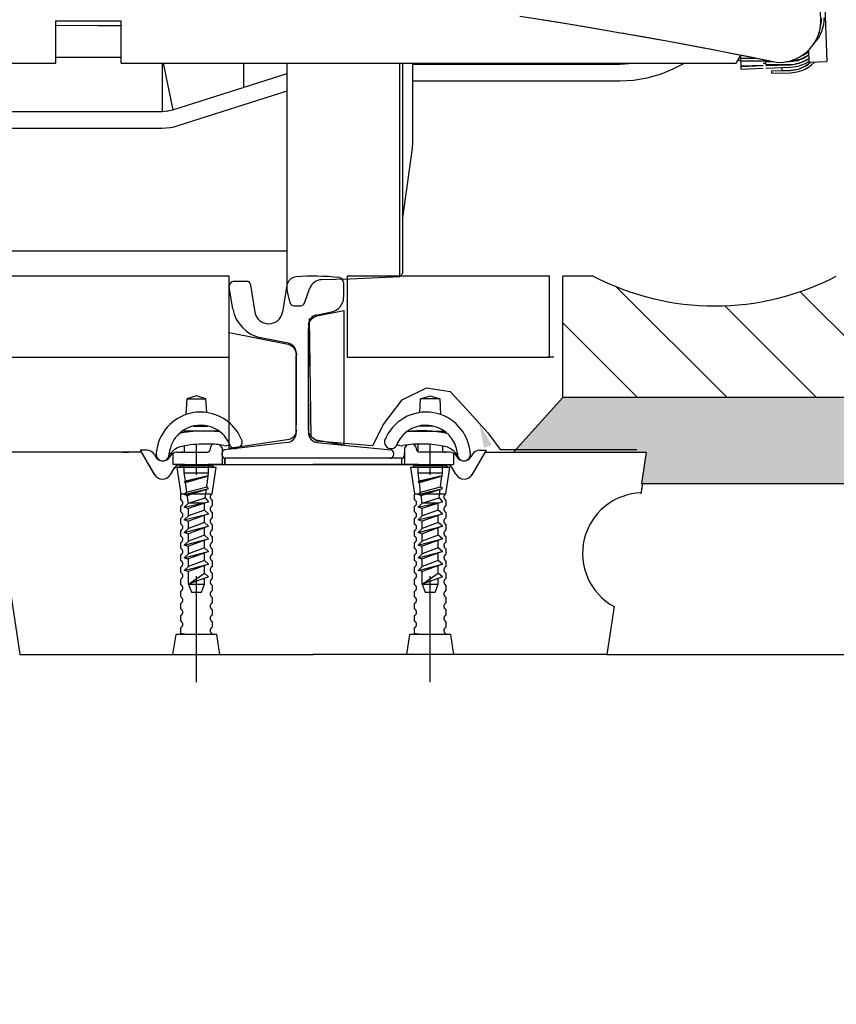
# Model space of a CAD drawing. Header units: millimetres. Extents: x 96940 to 101272, y 432237 to 434659.
# Tile 103 of 256: x 97685.24 to 97686.047, y 432610.307 to 432611.28. Entities that reach past the tile are written whole.
import ezdxf

# ---------------------------------------------------------------- set-up
doc = ezdxf.new("R2010")
doc.units = ezdxf.units.MM
doc.linetypes.add('CENTER', pattern=[35.225022, 22.015639, -4.403128, 4.403128, -4.403128])
doc.linetypes.add('GWI_DASHED', pattern=[5, 3.5, -1.5])
for name, color, linetype in [('AUDIT_I_020621155228-0', 7, 'Continuous'), ('citadis', 7, 'Continuous'), ('R_BN_T_N_Arcering', 7, 'Continuous'), ('R_BN_T_N_Halte_Bemating', 1, 'Continuous'), ('R_BN_T_N_MAATJE', 1, 'Continuous'), ('R_C_GOOT', 7, 'Continuous'), ('R_C_HART', 1, 'CENTER'), ('R_C_LIJN25', 7, 'Continuous'), ('R_C_LIJN35', 2, 'Continuous'), ('R_C_LIJN50', 3, 'Continuous'), ('R_C_LJN60', 4, 'Continuous'), ('R_C_STIPPELLIJN', 1, 'GWI_DASHED')]:
    doc.layers.add(name, color=color, linetype=linetype)
doc.styles.get("Standard").update_dxf_attribs({"font": 'romans.shx'})
doc.dimstyles.new('RET 1-500', dxfattribs={"dimtxt": 1, "dimasz": 1, "dimexe": 0.3, "dimexo": 0, "dimgap": 0.3, "dimtad": 1, "dimdec": 3, "dimzin": 1, "dimtxsty": 'Standard', "dimcen": 0, "dimclrd": 1, "dimclre": 1, "dimclrt": 7, "dimaunit": 2, "dimadec": 4, "dimazin": 0, "dimtfac": 1, "dimtdec": 3, "dimtofl": 0, "dimtmove": 0, "dimatfit": 0, "dimfxl": 1, "dimarcsym": 0})

# ---------------------------------------------------------------- blocks, each defined once
blk = doc.blocks.new('*D51')
at = {"layer": 'Defpoints', "color": 0, "transparency": 16777216}
for p in [(97684.78689, 432611.12359), (97686.07684, 432611.05669), (97686.07684, 432609.53624)]:
    blk.add_point(p, dxfattribs=at)
at = {"layer": 'R_BN_T_N_Halte_Bemating', "color": 1, "lineweight": -2, "transparency": 16777216}
for p, q in [((97684.78689, 432611.12359), (97684.78689, 432609.53624)), ((97686.07684, 432611.05669), (97686.07684, 432609.53624)), ((97684.98689, 432609.53624), (97685.87684, 432609.53624))]:
    blk.add_line(p, q, dxfattribs=at)
at = {"layer": 'R_BN_T_N_Halte_Bemating', "color": 1, "transparency": 16777216}
for points in [[(97684.98689, 432609.56957), (97684.98689, 432609.50291), (97684.78689, 432609.53624)], [(97685.87684, 432609.56957), (97685.87684, 432609.50291), (97686.07684, 432609.53624)]]:
    blk.add_solid(points, dxfattribs=at)
at = {"layer": 'R_BN_T_N_Halte_Bemating', "color": 7, "transparency": 16777216, "insert": (97685.43187, 432609.70529), "char_height": 0.2, "attachment_point": 5}
blk.add_mtext('1,29', dxfattribs=at)

msp = doc.modelspace()

# ---------------------------------------------------------------- hatches: boundary and pattern name
at = {"layer": 'R_BN_T_N_Arcering'}
msp.add_hatch(color=1, dxfattribs=at).paths.add_polyline_path([(97686.42689, 432610.82168), (97686.37689, 432610.85669), (97686.07689, 432610.85669), (97686.07689, 432610.90669), (97685.77689, 432610.90669), (97685.72814, 432610.85268), (97685.85914, 432610.85268), (97685.85435, 432610.82168)])
at = {"layer": 'R_C_GOOT', "ltscale": 0.5}
h = msp.add_hatch(dxfattribs=at)
h.set_pattern_fill('ANSI31', color=1, scale=0.5, angle=90, style=0)
h.set_pattern_definition([(135, (97675.97291, 432616.011395), (-0.04419417, -0.04419417), [])])
h.paths.add_polyline_path([(97686.07689, 432610.90669), (97686.07689, 432611.02669), (97686.04689, 432611.02669, -0.245052), (97685.80689, 432611.02669), (97685.77689, 432611.02669), (97685.77689, 432610.90669)])

# ---------------------------------------------------------------- linework, layer by layer
at = {"layer": 'AUDIT_I_020621155228-0', "color": 1}
for points in [[(97685.52562, 432610.97862, -0.278577), (97685.53384, 432610.98745), (97685.56035, 432610.99275), (97685.56035, 432610.85969), (97685.5348, 432610.86425, -0.238067), (97685.52571, 432610.87221)], [(97685.51362, 432610.87483, -0.385314), (97685.50455, 432610.86495), (97685.44733, 432610.85653), (97685.44733, 432610.97108), (97685.50539, 432610.95954, -0.35179), (97685.51362, 432610.94819, -0.35179)]]:
    msp.add_lwpolyline(points, format="xyb", dxfattribs=at)
at = {"layer": 'citadis', "color": 7}
for p, q in [((97686.01977, 432611.74413), (97686.03742, 432611.23869)), ((97686.03166, 432611.27734), (97686.0286, 432611.37509)), ((97685.73427, 432611.28378), (97685.76643, 432611.27862)), ((97685.27598, 432611.23726), (97685.27598, 432611.27889)), ((97685.27598, 432611.27889), (97685.3405, 432611.27889)), ((97685.27598, 432611.27889), (97685.3405, 432611.27889)), ((97685.27598, 432611.23726), (97685.27598, 432611.27889)), ((97685.27598, 432611.27473), (97685.31761, 432611.27457)), ((97685.31761, 432611.27457), (97685.32993, 432611.27451)), ((97685.32993, 432611.27451), (97685.3405, 432611.27447)), ((97685.3405, 432611.23726), (97685.3405, 432611.27889)), ((97685.3405, 432611.23726), (97685.3405, 432611.27889)), ((97685.75722, 432611.28009), (97685.79068, 432611.27461)), ((97685.76643, 432611.27862), (97685.79775, 432611.27344)), ((97685.79213, 432611.27437), (97685.79531, 432611.27385)), ((97685.79531, 432611.27385), (97685.79606, 432611.27372)), ((97685.7964, 432611.27366), (97685.83365, 432611.26731)), ((97685.79775, 432611.27344), (97685.82824, 432611.26825)), ((97686.03029, 432611.26845), (97686.03097, 432611.27137)), ((97686.03097, 432611.27137), (97686.03142, 432611.27434)), ((97686.03107, 432611.27193), (97686.03149, 432611.27393)), ((97686.03142, 432611.27434), (97686.03166, 432611.27734)), ((97686.03149, 432611.27393), (97686.0315, 432611.27413)), ((97685.82824, 432611.26825), (97685.85789, 432611.26306)), ((97685.83399, 432611.26725), (97685.83737, 432611.26667)), ((97685.83737, 432611.26667), (97685.84321, 432611.26563)), ((97685.84376, 432611.26553), (97685.87148, 432611.2606)), ((97685.85789, 432611.26306), (97685.8867, 432611.25785)), ((97686.02688, 432611.25984), (97686.02796, 432611.26175)), ((97686.02699, 432611.26006), (97686.0283, 432611.26277)), ((97686.02796, 432611.26175), (97686.02815, 432611.26225)), ((97686.0283, 432611.26277), (97686.0294, 432611.26557)), ((97686.0294, 432611.26557), (97686.03029, 432611.26845)), ((97686.02942, 432611.26562), (97686.0302, 432611.2677)), ((97686.0302, 432611.2677), (97686.03028, 432611.26806)), ((97685.87192, 432611.26052), (97685.87783, 432611.25947)), ((97685.87783, 432611.25947), (97685.88108, 432611.25887)), ((97685.8813, 432611.25883), (97685.9158, 432611.25242)), ((97685.8867, 432611.25785), (97685.91467, 432611.25263)), ((97685.91467, 432611.25263), (97685.94181, 432611.2474)), ((97685.91592, 432611.25239), (97685.91668, 432611.25225)), ((97685.91668, 432611.25225), (97685.91978, 432611.25165)), ((97685.92023, 432611.25156), (97685.94936, 432611.2459)), ((97686.01765, 432611.24829), (97686.02084, 432611.25137)), ((97686.02082, 432611.25121), (97686.02136, 432611.25188)), ((97686.02084, 432611.25137), (97686.02275, 432611.25354)), ((97686.02275, 432611.25354), (97686.02498, 432611.25651)), ((97686.0235, 432611.25457), (97686.02515, 432611.25681)), ((97686.02498, 432611.25651), (97686.02699, 432611.26006)), ((97685.27598, 432611.24298), (97685.3405, 432611.24298)), ((97685.94181, 432611.2474), (97685.9681, 432611.24217)), ((97685.94789, 432611.23726), (97685.95251, 432611.24527)), ((97685.94789, 432611.23726), (97685.95251, 432611.24527)), ((97685.94945, 432611.24588), (97685.95392, 432611.24501)), ((97685.95234, 432611.24177), (97685.95267, 432611.24373)), ((97685.95234, 432611.24177), (97685.95234, 432611.24177)), ((97685.95234, 432611.24177), (97685.95259, 432611.23449)), ((97685.95259, 432611.24216), (97685.95275, 432611.24522)), ((97685.95259, 432611.23956), (97685.95259, 432611.24216)), ((97685.95259, 432611.24216), (97685.96792, 432611.24216)), ((97685.95392, 432611.24501), (97685.95879, 432611.24402)), ((97685.95887, 432611.24401), (97685.98956, 432611.23776)), ((97685.9681, 432611.24217), (97685.98956, 432611.23776)), ((97686.0046, 432611.24056), (97686.00743, 432611.24172)), ((97686.00743, 432611.24172), (97686.01017, 432611.24309)), ((97686.00826, 432611.24205), (97686.00903, 432611.24237)), ((97686.00903, 432611.24237), (97686.01015, 432611.24308)), ((97686.01017, 432611.24309), (97686.01279, 432611.24464)), ((97686.01377, 432611.24162), (97686.01062, 432611.24036)), ((97686.01279, 432611.24464), (97686.01529, 432611.24638)), ((97686.01676, 432611.24321), (97686.01377, 432611.24162)), ((97686.01499, 432611.24615), (97686.01609, 432611.24686)), ((97686.01529, 432611.24638), (97686.01765, 432611.24829)), ((97686.01609, 432611.24686), (97686.01684, 432611.24755)), ((97686.01957, 432611.24511), (97686.01676, 432611.24321)), ((97686.01933, 432611.24983), (97686.01974, 432611.23808)), ((97686.01936, 432611.24987), (97686.02082, 432611.25121)), ((97683.6259, 432611.23726), (97685.27598, 432611.23726)), ((97683.6259, 432611.23726), (97685.27598, 432611.23726)), ((97685.3405, 432611.23726), (97685.94789, 432611.23726)), ((97685.3405, 432611.23726), (97685.94789, 432611.23726)), ((97685.38094, 432611.23726), (97685.38095, 432611.1895)), ((97685.38094, 432611.23726), (97685.38095, 432611.1895)), ((97685.38213, 432611.23726), (97685.39168, 432611.19116)), ((97685.38213, 432611.23726), (97685.39168, 432611.19116)), ((97685.46173, 432611.21346), (97685.46177, 432611.23726)), ((97685.46173, 432611.21346), (97685.46177, 432611.23726)), ((97685.5044, 432611.01249), (97685.5044, 432611.23726)), ((97685.61575, 432611.02641), (97685.61575, 432611.23726)), ((97685.61887, 432611.02969), (97685.61887, 432611.23726)), ((97685.62875, 432611.15887), (97685.62875, 432611.23726)), ((97685.62875, 432611.23632), (97685.83306, 432611.23632)), ((97685.83105, 432611.23726), (97685.83306, 432611.23632)), ((97685.83105, 432611.23726), (97685.83306, 432611.23632)), ((97685.83306, 432611.23632), (97685.84682, 432611.2372)), ((97685.84534, 432611.23711), (97685.84646, 432611.23726)), ((97685.84534, 432611.23711), (97685.84646, 432611.23726)), ((97685.84682, 432611.2372), (97685.84712, 432611.23726)), ((97685.88592, 432611.23142), (97685.89682, 432611.23726)), ((97685.9496, 432611.24023), (97685.9524, 432611.24001)), ((97685.95259, 432611.23956), (97685.9807, 432611.23956)), ((97685.95259, 432611.23449), (97685.97455, 432611.23525)), ((97685.9526, 432611.23438), (97685.97455, 432611.23515)), ((97685.9526, 432611.23438), (97685.95261, 432611.23397)), ((97685.95261, 432611.23397), (97685.97455, 432611.23474)), ((97685.95261, 432611.23397), (97685.9527, 432611.23137)), ((97685.9527, 432611.23137), (97685.97455, 432611.23213)), ((97685.97455, 432611.23726), (97685.97715, 432611.23726)), ((97685.97715, 432611.23591), (97685.97715, 432611.23872)), ((97685.97715, 432611.23872), (97685.98481, 432611.23872)), ((97685.97715, 432611.23534), (97685.99355, 432611.23591)), ((97685.97715, 432611.23524), (97685.99647, 432611.23591)), ((97685.97715, 432611.23591), (97686.00051, 432611.23591)), ((97685.97715, 432611.23483), (97686.0018, 432611.23569)), ((97685.97715, 432611.23222), (97686.00189, 432611.23309)), ((97685.98956, 432611.23776), (97685.99493, 432611.23825)), ((97685.99294, 432611.23589), (97685.99294, 432611.23579)), ((97685.99305, 432611.23278), (97685.99314, 432611.23003)), ((97685.99493, 432611.23825), (97685.99872, 432611.23884)), ((97685.99621, 432611.2383), (97685.99665, 432611.23834)), ((97685.99665, 432611.23834), (97685.99874, 432611.23884)), ((97685.99825, 432611.23872), (97686.00063, 432611.23872)), ((97685.99872, 432611.23884), (97686.0017, 432611.23959)), ((97686.00051, 432611.23591), (97686.00066, 432611.23591)), ((97686.00401, 432611.23891), (97686.00063, 432611.23872)), ((97686.0017, 432611.23959), (97686.0046, 432611.24056)), ((97686.0018, 432611.23569), (97686.00726, 432611.23661)), ((97686.00189, 432611.23309), (97686.00938, 432611.23423)), ((97686.00238, 432611.23973), (97686.00301, 432611.23988)), ((97686.00301, 432611.23988), (97686.00495, 432611.24069)), ((97686.00736, 432611.23946), (97686.00401, 432611.23891)), ((97686.01062, 432611.24036), (97686.00736, 432611.23946)), ((97686.00746, 432611.23664), (97686.00984, 432611.23704)), ((97686.00938, 432611.23423), (97686.01643, 432611.23696)), ((97686.00961, 432611.23141), (97686.01713, 432611.23472)), ((97686.00964, 432611.23132), (97686.01718, 432611.23464)), ((97686.00984, 432611.23704), (97686.01199, 432611.23802)), ((97686.0162, 432611.23136), (97686.01949, 432611.23328)), ((97686.01643, 432611.23696), (97686.0197, 432611.23918)), ((97686.01673, 432611.24019), (97686.01725, 432611.24043)), ((97686.01713, 432611.23472), (97686.02135, 432611.23813)), ((97686.01718, 432611.23464), (97686.02152, 432611.23814)), ((97686.01725, 432611.24043), (97686.01743, 432611.24058)), ((97686.01949, 432611.23328), (97686.02256, 432611.23559)), ((97686.01969, 432611.23917), (97686.01973, 432611.23813)), ((97686.01973, 432611.23813), (97686.01973, 432611.23813)), ((97686.01974, 432611.23808), (97686.03742, 432611.23869)), ((97686.02256, 432611.23559), (97686.02541, 432611.23827)), ((97685.39168, 432611.19116), (97685.5044, 432611.22704)), ((97685.84668, 432611.22043), (97685.86013, 432611.22265)), ((97685.86013, 432611.22265), (97685.87327, 432611.22633)), ((97685.87327, 432611.22633), (97685.88592, 432611.23142)), ((97685.98274, 432611.22974), (97686.0015, 432611.23007)), ((97685.98274, 432611.22974), (97685.98279, 432611.22714)), ((97685.98279, 432611.22714), (97686.00154, 432611.22747)), ((97685.99314, 432611.23003), (97686.0015, 432611.23018)), ((97686.0015, 432611.23018), (97686.00961, 432611.23141)), ((97686.0015, 432611.23007), (97686.00964, 432611.23132)), ((97686.00154, 432611.22747), (97686.00813, 432611.22857)), ((97686.00813, 432611.22857), (97686.01271, 432611.22983)), ((97686.01271, 432611.22983), (97686.0162, 432611.23136)), ((97685.62875, 432611.2198), (97685.83306, 432611.2198)), ((97685.83306, 432611.2198), (97685.84668, 432611.22043)), ((97685.39669, 432611.17542), (97685.5044, 432611.2097)), ((97684.19284, 432611.1895), (97685.38095, 432611.1895)), ((97685.38095, 432611.1895), (97685.38638, 432611.18992)), ((97685.38577, 432611.18987), (97685.38697, 432611.19006)), ((97685.38638, 432611.18992), (97685.39168, 432611.19116)), ((97685.38494, 432611.17312), (97685.38891, 432611.17359)), ((97685.38891, 432611.17359), (97685.39284, 432611.17435)), ((97685.39284, 432611.17435), (97685.39669, 432611.17542)), ((97684.78689, 432611.17297), (97685.38095, 432611.17297)), ((97685.34691, 432611.17297), (97685.34693, 432611.17285)), ((97685.34693, 432611.17285), (97685.34709, 432611.17297)), ((97685.38095, 432611.17297), (97685.38494, 432611.17312)), ((97685.62836, 432611.15319), (97685.62875, 432611.15887)), ((97685.61887, 432611.08429), (97685.62836, 432611.15319)), ((97684.06939, 432611.05164), (97685.5044, 432611.05164)), ((97685.61575, 432611.02641), (97685.61887, 432611.02969)), ((97685.53844, 432611.02323), (97685.56683, 432611.02394)), ((97685.56683, 432611.02394), (97685.61575, 432611.02641)), ((97685.5044, 432611.01249), (97685.50475, 432611.0098)), ((97685.50475, 432611.0098), (97685.50725, 432611.00046)), ((97685.52159, 432611.00011), (97685.52701, 432611.01501)), ((97685.51127, 432610.99737), (97685.51768, 432610.99737))]:
    msp.add_line(p, q, dxfattribs=at)
for centre, radius, start, end in [((97686.00105, 432611.28071), 0.03382, 317.15859, 1.99996), ((97686.00105, 432611.28071), 0.03122, 348.61122, 1.99996), ((97686.00058, 432611.26981), 0.03389, 269.87921, 304.1603), ((97686.00066, 432611.27338), 0.03382, 273.04669, 303.87905), ((97686.00066, 432611.27338), 0.03122, 294.25537, 306.98436), ((97686.00065, 432611.26994), 0.03122, 294.49849, 299.53282), ((97686.00066, 432611.26973), 0.03382, 270, 303.22665), ((97686.00065, 432611.26994), 0.03122, 282.38934, 287.67299), ((97685.53875, 432611.01074), 0.01249, 91.4321, 160), ((97685.51127, 432611.00154), 0.00416, 195, 270), ((97685.51768, 432611.00154), 0.00416, 270, 340)]:
    msp.add_arc(centre, radius, start, end, dxfattribs=at)
at = {"layer": 'R_BN_T_N_Arcering', "color": 1}
msp.add_line((97685.76774, 432610.94669), (97685.76124, 432610.94669), dxfattribs=at)
at = {"layer": 'R_BN_T_N_MAATJE', "color": 1}
msp.add_solid([(97685.69891, 432610.85686), (97685.69402, 432610.88173), (97685.70671, 432610.85979)], dxfattribs=at)
at = {"layer": 'R_C_GOOT', "color": 1}
for p in [(97685.77689, 432610.90669), (97685.80689, 432611.02669)]:
    msp.add_line(p, (97685.77689, 432611.02669), dxfattribs=at)
msp.add_arc((97685.92689, 432611.25683), 0.25955, 242.46174, 297.53826, dxfattribs=at)
at = {"layer": 'R_C_HART', "color": 1, "linetype": 'GWI_DASHED', "ltscale": 0.03}
for p, q in [((97685.4148, 432610.62536), (97685.4148, 432610.86047)), ((97685.6458, 432610.62536), (97685.6458, 432610.86047))]:
    msp.add_line(p, q, dxfattribs=at)
at = {"layer": 'R_C_LIJN25', "color": 1}
for p, q in [((97685.268, 432611.02669), (97684.78684, 432611.02669)), ((97685.345, 432611.02669), (97685.268, 432611.02669)), ((97685.44724, 432611.02669), (97685.345, 432611.02669)), ((97685.44724, 432610.94669), (97685.44724, 432611.02669)), ((97685.56375, 432611.02669), (97685.56375, 432610.94669)), ((97685.76375, 432611.02669), (97685.56375, 432611.02669)), ((97685.76375, 432610.94669), (97685.76375, 432611.02669)), ((97684.78684, 432610.94669), (97685.44724, 432610.94669)), ((97685.56375, 432610.94669), (97685.76375, 432610.94669))]:
    msp.add_line(p, q, dxfattribs=at)
at = {"layer": 'R_C_LIJN35', "color": 1}
for p, q in [((97685.45224, 432611.02169), (97685.46503, 432611.02169)), ((97685.46799, 432611.01918), (97685.46824, 432611.01769)), ((97685.56024, 432611.02035), (97685.56024, 432611.00599)), ((97685.45088, 432610.9944), (97685.44731, 432611.01587)), ((97685.46824, 432611.01769), (97685.47266, 432610.99114)), ((97685.50424, 432611.01769), (97685.49983, 432610.99122)), ((97685.53299, 432610.98824), (97685.54818, 432610.99128)), ((97685.52549, 432610.97854), (97685.52549, 432610.93752)), ((97685.52549, 432610.87454), (97685.52549, 432610.97509)), ((97685.52549, 432610.87454), (97685.52549, 432610.97509)), ((97685.50545, 432610.96045), (97685.47854, 432610.96583)), ((97685.51349, 432610.95096), (97685.51349, 432610.87969)), ((97685.51349, 432610.94995), (97685.51349, 432610.95064)), ((97685.51349, 432610.87779), (97685.51349, 432610.94839)), ((97685.51349, 432610.87969), (97685.51349, 432610.94839)), ((97685.51349, 432610.87779), (97685.51349, 432610.94839)), ((97685.4053, 432610.90551), (97685.40452, 432610.88991)), ((97685.4148, 432610.90851), (97685.4053, 432610.90551)), ((97685.4053, 432610.90551), (97685.4243, 432610.90551)), ((97685.4243, 432610.90551), (97685.4148, 432610.90851)), ((97685.42498, 432610.89191), (97685.4243, 432610.90551)), ((97685.52549, 432610.90186), (97685.52549, 432610.87214)), ((97685.63562, 432610.89191), (97685.6363, 432610.90551)), ((97685.6363, 432610.90551), (97685.6458, 432610.90851)), ((97685.6553, 432610.90551), (97685.6363, 432610.90551)), ((97685.6458, 432610.90851), (97685.6553, 432610.90551)), ((97685.6553, 432610.90551), (97685.65608, 432610.88991)), ((97685.43723, 432610.87351), (97685.40084, 432610.87351)), ((97685.41183, 432610.87851), (97685.42625, 432610.87851)), ((97685.4328, 432610.87351), (97685.43723, 432610.87351)), ((97685.51349, 432610.87719), (97685.51349, 432610.87969)), ((97685.51349, 432610.87214), (97685.51349, 432610.87719)), ((97685.62337, 432610.87351), (97685.65976, 432610.87351)), ((97685.64877, 432610.87851), (97685.63435, 432610.87851)), ((97685.50448, 432610.86219), (97685.443, 432610.85495)), ((97685.53449, 432610.86219), (97685.57317, 432610.85832)), ((97685.34812, 432610.85268), (97685.2103, 432610.85268)), ((97685.2103, 432610.85268), (97685.2403, 432610.65268)), ((97685.34214, 432610.85268), (97685.34812, 432610.85268)), ((97685.36045, 432610.85268), (97685.34812, 432610.85268)), ((97685.35949, 432610.85464), (97685.35949, 432610.85414)), ((97685.36619, 432610.85464), (97685.35949, 432610.85464)), ((97685.35949, 432610.85414), (97685.3731, 432610.83084)), ((97685.3674, 432610.84068), (97685.36045, 432610.85268)), ((97685.3674, 432610.84068), (97685.36045, 432610.85268)), ((97685.39565, 432610.85264), (97685.4028, 432610.85265)), ((97685.39565, 432610.85264), (97685.39971, 432610.85264)), ((97685.40109, 432610.85264), (97685.39971, 432610.85264)), ((97685.40109, 432610.85264), (97685.40314, 432610.85264)), ((97685.4028, 432610.85895), (97685.4028, 432610.85264)), ((97685.40314, 432610.85264), (97685.42488, 432610.85264)), ((97685.42883, 432610.85601), (97685.42917, 432610.85815)), ((97685.43829, 432610.85944), (97685.4403, 432610.85668)), ((97685.4403, 432610.85668), (97685.4403, 432610.84068)), ((97685.4403, 432610.85264), (97685.44038, 432610.85264)), ((97685.57317, 432610.85832), (97685.60679, 432610.85496)), ((97685.62193, 432610.85892), (97685.6203, 432610.85668)), ((97685.6203, 432610.85668), (97685.6203, 432610.84068)), ((97685.63143, 432610.85815), (97685.63177, 432610.85605)), ((97685.6338, 432610.85317), (97685.6338, 432610.86078)), ((97685.65746, 432610.85264), (97685.6357, 432610.85271)), ((97685.65951, 432610.85264), (97685.65746, 432610.85264)), ((97685.6578, 432610.85895), (97685.6578, 432610.85264)), ((97685.66495, 432610.85264), (97685.6578, 432610.85265)), ((97685.65951, 432610.85264), (97685.66089, 432610.85264)), ((97685.66495, 432610.85264), (97685.66089, 432610.85264)), ((97685.68752, 432610.83087), (97685.70111, 432610.85414)), ((97685.69441, 432610.85464), (97685.70111, 432610.85464)), ((97685.70026, 432610.85268), (97685.8503, 432610.85268)), ((97685.70111, 432610.85414), (97685.70111, 432610.85464)), ((97685.7191, 432610.85268), (97685.72718, 432610.85268)), ((97685.7313, 432610.85268), (97685.7468, 432610.85268)), ((97685.7538, 432610.85268), (97685.7693, 432610.85268)), ((97685.37309, 432610.85067), (97685.3746, 432610.8481)), ((97685.38843, 432610.84814), (97685.38872, 432610.84864)), ((97685.39197, 432610.84068), (97685.39197, 432610.85174)), ((97685.4403, 432610.84968), (97685.4403, 432610.85197)), ((97685.4403, 432610.84968), (97685.4403, 432610.85197)), ((97685.4428, 432610.84068), (97685.4428, 432610.84672)), ((97685.4428, 432610.84672), (97685.4428, 432610.84068)), ((97685.5303, 432610.84668), (97685.4433, 432610.84668)), ((97685.6173, 432610.84668), (97685.5303, 432610.84668)), ((97685.60949, 432610.85198), (97685.60949, 432610.84969)), ((97685.6178, 432610.84068), (97685.6178, 432610.84672)), ((97685.6203, 432610.84968), (97685.6203, 432610.85197)), ((97685.66863, 432610.85174), (97685.66863, 432610.84068)), ((97685.67217, 432610.84814), (97685.67188, 432610.84864)), ((97685.68751, 432610.85067), (97685.686, 432610.8481)), ((97685.3674, 432610.84068), (97685.37308, 432610.83087)), ((97685.3674, 432610.84068), (97685.37308, 432610.83087)), ((97685.38952, 432610.83087), (97685.39289, 432610.83669)), ((97685.38952, 432610.83087), (97685.39289, 432610.83669)), ((97685.38953, 432610.83089), (97685.39314, 432610.83714)), ((97685.3992, 432610.84064), (97685.39197, 432610.84068)), ((97685.39897, 432610.84064), (97685.3992, 432610.84064)), ((97685.3992, 432610.84064), (97685.40109, 432610.84064)), ((97685.4028, 432610.84068), (97685.3998, 432610.84068)), ((97685.39981, 432610.84068), (97685.4148, 432610.84068)), ((97685.39981, 432610.84068), (97685.4148, 432610.84068)), ((97685.40314, 432610.84064), (97685.40109, 432610.84064)), ((97685.4028, 432610.84068), (97685.4028, 432610.84064)), ((97685.4148, 432610.84068), (97685.5303, 432610.84068)), ((97685.4403, 432610.84068), (97685.4268, 432610.84068)), ((97685.5303, 432610.84068), (97685.6458, 432610.84068)), ((97685.6338, 432610.84068), (97685.5303, 432610.84068)), ((97685.6203, 432610.84068), (97685.6338, 432610.84068)), ((97685.6338, 432610.84068), (97685.66863, 432610.84068)), ((97685.6458, 432610.84068), (97685.66079, 432610.84068)), ((97685.6578, 432610.84068), (97685.6614, 432610.84064)), ((97685.67107, 432610.83089), (97685.66746, 432610.83714)), ((97685.85411, 432610.81143), (97685.85565, 432610.82168)), ((97685.82741, 432610.70009), (97685.8203, 432610.65268)), ((97685.2403, 432610.65268), (97685.5303, 432610.65268)), ((97685.8203, 432610.65268), (97685.5303, 432610.65268)), ((97685.8203, 432610.65268), (97686.48684, 432610.65268))]:
    msp.add_line(p, q, dxfattribs=at)
for centre, radius, start, end in [((97685.45224, 432611.01669), 0.005, 90, 189.46232), ((97685.46503, 432611.01869), 0.003, 9.46232, 90), ((97685.5141, 432611.01605), 0.01, 95.0351, 170.53768), ((97685.53087, 432610.80151), 0.22519, 83.64653, 94.49462), ((97685.55524, 432611.02035), 0.005, 0, 83.64654), ((97685.54524, 432611.00599), 0.015, 281.30993, 360), ((97685.48541, 432611.00015), 0.035, 189.46232, 258.69007), ((97685.48618, 432610.99339), 0.0137, 189.46232, 270), ((97685.4863, 432610.99339), 0.0137, 270, 350.53768), ((97685.53549, 432610.97854), 0.01, 101.30993, 180), ((97685.50349, 432610.95064), 0.01, 8.90542, 78.69007), ((97685.50349, 432610.95064), 0.01, 0, 8.90542), ((97685.41887, 432610.84854), 0.04379, 81.98845, 109.13048), ((97685.41887, 432610.84854), 0.04379, 20.50686, 81.98845), ((97685.64173, 432610.84854), 0.04379, 80.40816, 159.49313), ((97685.64173, 432610.84854), 0.04379, 5.09212, 80.40816), ((97685.41887, 432610.84854), 0.04379, 109.13049, 174.90788), ((97685.41904, 432610.84809), 0.03126, 128.02283, 132.0576), ((97685.42387, 432610.74082), 0.133, 99.91701, 101.0175), ((97685.41904, 432610.84809), 0.03126, 76.66685, 128.02287), ((97685.3968, 432610.86751), 0.006, 46.08322, 60.22199), ((97685.42387, 432610.74082), 0.133, 93.90904, 99.91726), ((97685.41904, 432610.84809), 0.03126, 54.40066, 76.66685), ((97685.42387, 432610.74082), 0.133, 84.43262, 86.09097), ((97685.42387, 432610.74082), 0.133, 83.98142, 86.0909), ((97685.41904, 432610.84809), 0.03126, 19.82549, 54.40067), ((97685.41904, 432610.84809), 0.03126, 53.08767, 54.40069), ((97685.50349, 432610.87214), 0.01, 275.71059, 360), ((97685.53549, 432610.87214), 0.01, 180, 264.28941), ((97685.64156, 432610.84809), 0.03126, 6.1427, 153.57202), ((97685.63673, 432610.74082), 0.133, 78.98248, 96.01862), ((97685.6638, 432610.86751), 0.006, 119.77753, 133.91555), ((97685.41904, 432610.84809), 0.03126, 131.82483, 173.85748), ((97685.40397, 432610.84086), 0.031, 100.25199, 100.91922), ((97685.45348, 432610.8628), 0.0065, 219.20539, 9.59177), ((97685.60712, 432610.8628), 0.0065, 170.40823, 352.95227), ((97685.60712, 432610.8628), 0.0065, 144.80924, 170.40824), ((97685.65663, 432610.84086), 0.031, 79.08069, 79.74791), ((97685.36619, 432610.84664), 0.008, 30.29999, 89.99999), ((97685.3815, 432610.85064), 0.0065, 163.99273, 0.45015), ((97685.3815, 432610.85064), 0.0065, 163.99273, 9.59176), ((97685.40397, 432610.84086), 0.018, 101.25067, 156.47574), ((97685.39565, 432610.84464), 0.008, 90, 150), ((97685.42387, 432610.74082), 0.12, 100.11123, 101.25063), ((97685.42387, 432610.74082), 0.12, 88.59951, 100.11118), ((97685.42488, 432610.85664), 0.004, 269.99999, 350.99999), ((97685.42387, 432610.74082), 0.12, 81.40271, 88.59952), ((97685.43213, 432610.85768), 0.003, 104.69379, 170.99999), ((97685.43586, 432610.85768), 0.003, 35.99997, 50.96419), ((97685.4433, 432610.85197), 0.003, 95.71059, 179.99999), ((97685.4433, 432610.85197), 0.003, 95.71059, 179.99999), ((97685.44389, 432610.86563), 0.0065, 251.32392, 306.65068), ((97685.60649, 432610.85198), 0.003, 360, 84.28941), ((97685.61671, 432610.86563), 0.0065, 236.10936, 288.67601), ((97685.63673, 432610.74082), 0.12, 78.74938, 98.5973), ((97685.62436, 432610.85716), 0.003, 96.0724, 143.99997), ((97685.62436, 432610.85716), 0.003, 144.0117, 144.03666), ((97685.62436, 432610.85716), 0.003, 96.07965, 96.14672), ((97685.62849, 432610.85753), 0.003, 8.99919, 94.0373), ((97685.63571, 432610.85671), 0.004, 188.99805, 269.84988), ((97685.65663, 432610.84086), 0.018, 23.52426, 78.74932), ((97685.66495, 432610.84464), 0.008, 30, 90), ((97685.6791, 432610.85064), 0.0065, 179.54984, 16.00725), ((97685.6791, 432610.85064), 0.0065, 170.40824, 16.00725), ((97685.65663, 432610.84086), 0.031, 20.83012, 22.22162), ((97685.69441, 432610.84664), 0.008, 90.00001, 149.70001), ((97685.3815, 432610.85214), 0.008, 210.29997, 329.99999), ((97685.3815, 432610.85064), 0.0065, 0.45005, 7.04704), ((97685.4433, 432610.84968), 0.003, 180, 270), ((97685.4433, 432610.84968), 0.003, 180, 270), ((97685.60649, 432610.84969), 0.003, 270, 0), ((97685.6173, 432610.84968), 0.003, 270, 0), ((97685.6791, 432610.85214), 0.008, 210.00001, 329.70003), ((97685.6791, 432610.85064), 0.0065, 172.95224, 179.54993), ((97685.39981, 432610.83268), 0.008, 89.99993, 149.92203), ((97685.39981, 432610.83268), 0.008, 89.99993, 149.92203), ((97685.3992, 432610.83364), 0.007, 90, 150), ((97685.6614, 432610.83364), 0.007, 30, 90), ((97685.3813, 432610.83564), 0.0095, 210.07804, 329.92196), ((97685.3813, 432610.83564), 0.0095, 210.07804, 329.92196), ((97685.3813, 432610.83564), 0.0095, 210.29997, 330), ((97685.6793, 432610.83564), 0.0095, 210.00001, 329.70003), ((97685.6793, 432610.83564), 0.0095, 210.07804, 329.92196), ((97685.8563, 432610.75268), 0.06, 91.89796, 241.21859)]:
    msp.add_arc(centre, radius, start, end, dxfattribs=at)
at = {"layer": 'R_C_LIJN50', "color": 1}
msp.add_line((97685.85554, 432610.82188), (97686.48684, 432610.82188), dxfattribs=at)
msp.add_lwpolyline([(97686.07689, 432610.90669), (97686.07689, 432610.90669), (97685.77689, 432610.90669), (97685.72814, 432610.85268), (97685.85914, 432610.85268), (97685.85914, 432610.85268), (97685.85435, 432610.82168), (97686.42689, 432610.82168), (97686.37689, 432610.85669), (97686.07689, 432610.85669)], close=True, dxfattribs=at)
at = {"layer": 'R_C_LJN60', "color": 1}
for p, q in [((97685.61799, 432610.90452), (97685.64222, 432610.91618)), ((97685.64222, 432610.91618), (97685.66555, 432610.91259)), ((97685.66555, 432610.91259), (97685.6853, 432610.89135)), ((97685.59945, 432610.87969), (97685.61799, 432610.90452)), ((97685.6853, 432610.89135), (97685.70265, 432610.87191)), ((97685.70265, 432610.87191), (97685.7149, 432610.8553)), ((97685.7149, 432610.8553), (97685.8498, 432610.8553))]:
    msp.add_line(p, q, dxfattribs=at)
at = {"layer": 'R_C_LJN60', "color": 1, "flags": 128}
msp.add_lwpolyline([(97685.59945, 432610.87969), (97685.58868, 432610.8591), (97685.53377, 432610.86371), (97685.52812, 432610.86782), (97685.52659, 432610.98471)], dxfattribs=at)
at = {"layer": 'R_C_STIPPELLIJN', "color": 1, "ltscale": 0.03}
for p, q in [((97685.4343, 432610.83768), (97685.3953, 432610.83768)), ((97685.39541, 432610.83768), (97685.39941, 432610.81168)), ((97685.39765, 432610.83768), (97685.3991, 432610.83968)), ((97685.3991, 432610.83968), (97685.4305, 432610.83968)), ((97685.40269, 432610.83227), (97685.40269, 432610.84068)), ((97685.42669, 432610.83227), (97685.42669, 432610.84068)), ((97685.43041, 432610.81168), (97685.43441, 432610.83768)), ((97685.4305, 432610.83968), (97685.43195, 432610.83768)), ((97685.6263, 432610.83768), (97685.6303, 432610.81168)), ((97685.6653, 432610.83768), (97685.6263, 432610.83768)), ((97685.62865, 432610.83768), (97685.6301, 432610.83968)), ((97685.6301, 432610.83968), (97685.6615, 432610.83968)), ((97685.6338, 432610.83227), (97685.6338, 432610.84068)), ((97685.6578, 432610.83227), (97685.6578, 432610.84068)), ((97685.6613, 432610.81168), (97685.6653, 432610.83768)), ((97685.6615, 432610.83968), (97685.66295, 432610.83768)), ((97685.40291, 432610.83227), (97685.42691, 432610.83227)), ((97685.40291, 432610.83227), (97685.42691, 432610.83227)), ((97685.40291, 432610.82327), (97685.42691, 432610.82948)), ((97685.40291, 432610.82327), (97685.42691, 432610.82948)), ((97685.40396, 432610.82433), (97685.40291, 432610.82327)), ((97685.40396, 432610.82433), (97685.40291, 432610.82327)), ((97685.40415, 432610.82294), (97685.40291, 432610.82327)), ((97685.40415, 432610.82294), (97685.40291, 432610.82327)), ((97685.40396, 432610.82433), (97685.42657, 432610.82978)), ((97685.40396, 432610.82433), (97685.42657, 432610.82978)), ((97685.40415, 432610.82294), (97685.42691, 432610.82948)), ((97685.40415, 432610.82294), (97685.42691, 432610.82948)), ((97685.42509, 432610.81863), (97685.42652, 432610.82937)), ((97685.42691, 432610.82948), (97685.42657, 432610.82978)), ((97685.42691, 432610.82948), (97685.42657, 432610.82978)), ((97685.6338, 432610.83227), (97685.6578, 432610.83227)), ((97685.6338, 432610.83227), (97685.6578, 432610.83227)), ((97685.6338, 432610.82327), (97685.6578, 432610.82948)), ((97685.6338, 432610.82327), (97685.6578, 432610.82948)), ((97685.63486, 432610.82433), (97685.6338, 432610.82327)), ((97685.63486, 432610.82433), (97685.6338, 432610.82327)), ((97685.63504, 432610.82294), (97685.6338, 432610.82327)), ((97685.63504, 432610.82294), (97685.6338, 432610.82327)), ((97685.63486, 432610.82433), (97685.65747, 432610.82978)), ((97685.63486, 432610.82433), (97685.65747, 432610.82978)), ((97685.63504, 432610.82294), (97685.6578, 432610.82948)), ((97685.63504, 432610.82294), (97685.6578, 432610.82948)), ((97685.65598, 432610.81863), (97685.65741, 432610.82937)), ((97685.6578, 432610.82948), (97685.65747, 432610.82978)), ((97685.6578, 432610.82948), (97685.65747, 432610.82978)), ((97685.40291, 432610.81077), (97685.42691, 432610.81698)), ((97685.40543, 432610.8133), (97685.40415, 432610.82294)), ((97685.40543, 432610.8133), (97685.42509, 432610.81863)), ((97685.40579, 432610.81), (97685.42691, 432610.81698)), ((97685.4236, 432610.80747), (97685.42477, 432610.81628)), ((97685.42691, 432610.81698), (97685.42509, 432610.81863)), ((97685.6338, 432610.81077), (97685.6578, 432610.81698)), ((97685.63633, 432610.8133), (97685.63504, 432610.82294)), ((97685.63633, 432610.8133), (97685.65598, 432610.81863)), ((97685.63669, 432610.81), (97685.6578, 432610.81698)), ((97685.65449, 432610.80747), (97685.65567, 432610.81628)), ((97685.6578, 432610.81698), (97685.65598, 432610.81863)), ((97685.39941, 432610.81168), (97685.43041, 432610.81168)), ((97685.39941, 432610.80568), (97685.39941, 432610.81136)), ((97685.40543, 432610.8133), (97685.40291, 432610.81077)), ((97685.40579, 432610.81), (97685.40291, 432610.81077)), ((97685.40691, 432610.80227), (97685.40587, 432610.81002)), ((97685.40691, 432610.80227), (97685.4236, 432610.80747)), ((97685.4236, 432610.80747), (97685.42691, 432610.80352)), ((97685.43041, 432610.80536), (97685.43041, 432610.79968)), ((97685.6303, 432610.81168), (97685.6613, 432610.81168)), ((97685.6303, 432610.80568), (97685.6303, 432610.81136)), ((97685.63633, 432610.8133), (97685.6338, 432610.81077)), ((97685.63669, 432610.81), (97685.6338, 432610.81077)), ((97685.6378, 432610.80227), (97685.63677, 432610.81002)), ((97685.6378, 432610.80227), (97685.65449, 432610.80747)), ((97685.65449, 432610.80747), (97685.6578, 432610.80352)), ((97685.6613, 432610.80536), (97685.6613, 432610.79968)), ((97685.39941, 432610.79368), (97685.39941, 432610.79936)), ((97685.40291, 432610.79827), (97685.42691, 432610.80352)), ((97685.40691, 432610.80227), (97685.40291, 432610.79827)), ((97685.40579, 432610.7975), (97685.40291, 432610.79827)), ((97685.40579, 432610.7975), (97685.40691, 432610.7972)), ((97685.42691, 432610.80352), (97685.40691, 432610.7972)), ((97685.42291, 432610.80227), (97685.40691, 432610.80227)), ((97685.40691, 432610.79102), (97685.40691, 432610.7972)), ((97685.42291, 432610.7956), (97685.40691, 432610.78977)), ((97685.42291, 432610.7956), (97685.42291, 432610.80227)), ((97685.42691, 432610.79198), (97685.42291, 432610.7956)), ((97685.6303, 432610.79368), (97685.6303, 432610.79936)), ((97685.6338, 432610.79827), (97685.6578, 432610.80352)), ((97685.6378, 432610.80227), (97685.6338, 432610.79827)), ((97685.63669, 432610.7975), (97685.6338, 432610.79827)), ((97685.63669, 432610.7975), (97685.6378, 432610.7972)), ((97685.6578, 432610.80352), (97685.6378, 432610.7972)), ((97685.6538, 432610.80227), (97685.6378, 432610.80227)), ((97685.6378, 432610.79102), (97685.6378, 432610.7972)), ((97685.6538, 432610.7956), (97685.6378, 432610.78977)), ((97685.6538, 432610.7956), (97685.6538, 432610.80227)), ((97685.6578, 432610.79198), (97685.6538, 432610.7956)), ((97685.39941, 432610.78168), (97685.39941, 432610.78736)), ((97685.40291, 432610.78577), (97685.42691, 432610.79198)), ((97685.40691, 432610.78977), (97685.40291, 432610.78577)), ((97685.40579, 432610.785), (97685.40291, 432610.78577)), ((97685.40579, 432610.785), (97685.40691, 432610.7847)), ((97685.42691, 432610.79198), (97685.40691, 432610.7847)), ((97685.40691, 432610.78977), (97685.40691, 432610.79079)), ((97685.40691, 432610.77727), (97685.40691, 432610.7847)), ((97685.42291, 432610.7831), (97685.42291, 432610.79052)), ((97685.43041, 432610.79336), (97685.43041, 432610.78768)), ((97685.6303, 432610.78168), (97685.6303, 432610.78736)), ((97685.6338, 432610.78577), (97685.6578, 432610.79198)), ((97685.6378, 432610.78977), (97685.6338, 432610.78577)), ((97685.63669, 432610.785), (97685.6338, 432610.78577)), ((97685.63669, 432610.785), (97685.6378, 432610.7847)), ((97685.6578, 432610.79198), (97685.6378, 432610.7847)), ((97685.6378, 432610.78977), (97685.6378, 432610.79079)), ((97685.6378, 432610.77727), (97685.6378, 432610.7847)), ((97685.6538, 432610.7831), (97685.6538, 432610.79052)), ((97685.6613, 432610.79336), (97685.6613, 432610.78768)), ((97685.39941, 432610.76968), (97685.39941, 432610.77536)), ((97685.40291, 432610.77327), (97685.42691, 432610.77948)), ((97685.40691, 432610.77727), (97685.40291, 432610.77327)), ((97685.42291, 432610.7831), (97685.40691, 432610.77727)), ((97685.42691, 432610.77948), (97685.40691, 432610.7722)), ((97685.40691, 432610.77727), (97685.40691, 432610.77829)), ((97685.42691, 432610.77948), (97685.42291, 432610.7831)), ((97685.42291, 432610.7706), (97685.42291, 432610.77802)), ((97685.43041, 432610.78136), (97685.43041, 432610.77568)), ((97685.6303, 432610.76968), (97685.6303, 432610.77536)), ((97685.6338, 432610.77327), (97685.6578, 432610.77948)), ((97685.6378, 432610.77727), (97685.6338, 432610.77327)), ((97685.6538, 432610.7831), (97685.6378, 432610.77727)), ((97685.6578, 432610.77948), (97685.6378, 432610.7722)), ((97685.6378, 432610.77727), (97685.6378, 432610.77829)), ((97685.6578, 432610.77948), (97685.6538, 432610.7831)), ((97685.6538, 432610.7706), (97685.6538, 432610.77802)), ((97685.6613, 432610.78136), (97685.6613, 432610.77568)), ((97685.40579, 432610.7725), (97685.40291, 432610.77327)), ((97685.40291, 432610.76077), (97685.42691, 432610.76698)), ((97685.40691, 432610.76477), (97685.40291, 432610.76077)), ((97685.40579, 432610.7725), (97685.40691, 432610.7722)), ((97685.40691, 432610.76477), (97685.40691, 432610.7722)), ((97685.42291, 432610.7706), (97685.40691, 432610.76477)), ((97685.42691, 432610.76698), (97685.40691, 432610.7597)), ((97685.40691, 432610.76477), (97685.40691, 432610.76579)), ((97685.42691, 432610.76698), (97685.42291, 432610.7706)), ((97685.42291, 432610.7581), (97685.42291, 432610.76552)), ((97685.43041, 432610.76936), (97685.43041, 432610.76368)), ((97685.63669, 432610.7725), (97685.6338, 432610.77327)), ((97685.6338, 432610.76077), (97685.6578, 432610.76698)), ((97685.6378, 432610.76477), (97685.6338, 432610.76077)), ((97685.63669, 432610.7725), (97685.6378, 432610.7722)), ((97685.6378, 432610.76477), (97685.6378, 432610.7722)), ((97685.6538, 432610.7706), (97685.6378, 432610.76477)), ((97685.6578, 432610.76698), (97685.6378, 432610.7597)), ((97685.6378, 432610.76477), (97685.6378, 432610.76579)), ((97685.6578, 432610.76698), (97685.6538, 432610.7706)), ((97685.6538, 432610.7581), (97685.6538, 432610.76552)), ((97685.6613, 432610.76936), (97685.6613, 432610.76368)), ((97685.39941, 432610.75768), (97685.39941, 432610.76336)), ((97685.40579, 432610.76), (97685.40291, 432610.76077)), ((97685.40579, 432610.76), (97685.40691, 432610.7597)), ((97685.40691, 432610.75227), (97685.40691, 432610.7597)), ((97685.42291, 432610.7581), (97685.40691, 432610.75227)), ((97685.42691, 432610.75448), (97685.42291, 432610.7581)), ((97685.43041, 432610.75736), (97685.43041, 432610.75168)), ((97685.6303, 432610.75768), (97685.6303, 432610.76336)), ((97685.63669, 432610.76), (97685.6338, 432610.76077)), ((97685.63669, 432610.76), (97685.6378, 432610.7597)), ((97685.6378, 432610.75227), (97685.6378, 432610.75921)), ((97685.6538, 432610.7581), (97685.6378, 432610.75227)), ((97685.6578, 432610.75448), (97685.6538, 432610.7581)), ((97685.6613, 432610.75736), (97685.6613, 432610.75168)), ((97685.39941, 432610.74568), (97685.39941, 432610.75136)), ((97685.40291, 432610.74827), (97685.42691, 432610.75448)), ((97685.40691, 432610.75227), (97685.40291, 432610.74827)), ((97685.40579, 432610.7475), (97685.40291, 432610.74827)), ((97685.40579, 432610.7475), (97685.40691, 432610.7472)), ((97685.42691, 432610.75448), (97685.40691, 432610.7472)), ((97685.40691, 432610.75227), (97685.40691, 432610.75329)), ((97685.40691, 432610.73977), (97685.40691, 432610.7472)), ((97685.42291, 432610.7456), (97685.40691, 432610.73977)), ((97685.42291, 432610.7456), (97685.42291, 432610.75302)), ((97685.42691, 432610.74198), (97685.42291, 432610.7456)), ((97685.43041, 432610.74536), (97685.43041, 432610.73968)), ((97685.6303, 432610.74568), (97685.6303, 432610.75136)), ((97685.6338, 432610.74827), (97685.6578, 432610.75448)), ((97685.6378, 432610.75227), (97685.6338, 432610.74827)), ((97685.63669, 432610.7475), (97685.6338, 432610.74827)), ((97685.63669, 432610.7475), (97685.6378, 432610.7472)), ((97685.6578, 432610.75448), (97685.6378, 432610.7472)), ((97685.6378, 432610.75227), (97685.6378, 432610.75329)), ((97685.6378, 432610.73977), (97685.6378, 432610.7472)), ((97685.6538, 432610.7456), (97685.6378, 432610.73977)), ((97685.6538, 432610.7456), (97685.6538, 432610.75302)), ((97685.6578, 432610.74198), (97685.6538, 432610.7456)), ((97685.6613, 432610.74536), (97685.6613, 432610.73968)), ((97685.39941, 432610.73368), (97685.39941, 432610.73936)), ((97685.40291, 432610.73577), (97685.42691, 432610.74198)), ((97685.40691, 432610.73977), (97685.40291, 432610.73577)), ((97685.40579, 432610.735), (97685.40291, 432610.73577)), ((97685.42691, 432610.74198), (97685.40691, 432610.7347)), ((97685.42291, 432610.7331), (97685.42291, 432610.74052)), ((97685.6303, 432610.73368), (97685.6303, 432610.73936)), ((97685.6338, 432610.73577), (97685.6578, 432610.74198)), ((97685.6378, 432610.73977), (97685.6338, 432610.73577)), ((97685.63669, 432610.735), (97685.6338, 432610.73577)), ((97685.6578, 432610.74198), (97685.6378, 432610.7347)), ((97685.6378, 432610.73977), (97685.6378, 432610.74079)), ((97685.6538, 432610.7331), (97685.6538, 432610.74052)), ((97685.39941, 432610.72168), (97685.39941, 432610.72736)), ((97685.40579, 432610.735), (97685.40691, 432610.7347)), ((97685.40691, 432610.72727), (97685.40691, 432610.7347)), ((97685.40691, 432610.72227), (97685.42291, 432610.7331)), ((97685.42691, 432610.72948), (97685.40691, 432610.7222)), ((97685.40691, 432610.72727), (97685.40691, 432610.72829)), ((97685.40691, 432610.72227), (97685.40691, 432610.72727)), ((97685.42691, 432610.72948), (97685.42291, 432610.7331)), ((97685.42291, 432610.72227), (97685.42291, 432610.72802)), ((97685.43041, 432610.73336), (97685.43041, 432610.72768)), ((97685.6303, 432610.72168), (97685.6303, 432610.72736)), ((97685.63669, 432610.735), (97685.6378, 432610.7347)), ((97685.6378, 432610.72727), (97685.6378, 432610.7347)), ((97685.6378, 432610.72227), (97685.6538, 432610.7331)), ((97685.6578, 432610.72948), (97685.6378, 432610.7222)), ((97685.6378, 432610.72727), (97685.6378, 432610.72829)), ((97685.6378, 432610.72227), (97685.6378, 432610.72727)), ((97685.6578, 432610.72948), (97685.6538, 432610.7331)), ((97685.6538, 432610.72227), (97685.6538, 432610.72802)), ((97685.6613, 432610.73336), (97685.6613, 432610.72768)), ((97685.40691, 432610.7222), (97685.40691, 432610.72227)), ((97685.40691, 432610.72227), (97685.42291, 432610.72227)), ((97685.40691, 432610.72227), (97685.40991, 432610.71427)), ((97685.41991, 432610.71427), (97685.42291, 432610.72227)), ((97685.43041, 432610.72136), (97685.43041, 432610.71568)), ((97685.6378, 432610.7222), (97685.6378, 432610.72227)), ((97685.6378, 432610.72227), (97685.6538, 432610.72227)), ((97685.6378, 432610.72227), (97685.6408, 432610.71427)), ((97685.6508, 432610.71427), (97685.6538, 432610.72227)), ((97685.6613, 432610.72136), (97685.6613, 432610.71568)), ((97685.39941, 432610.70968), (97685.39941, 432610.71536)), ((97685.40991, 432610.71427), (97685.41991, 432610.71427)), ((97685.43041, 432610.70936), (97685.43041, 432610.70368)), ((97685.6303, 432610.70968), (97685.6303, 432610.71536)), ((97685.6408, 432610.71427), (97685.6508, 432610.71427)), ((97685.6613, 432610.70936), (97685.6613, 432610.70368)), ((97685.39941, 432610.69768), (97685.39941, 432610.70336)), ((97685.43041, 432610.69736), (97685.43041, 432610.69168)), ((97685.6303, 432610.69768), (97685.6303, 432610.70336)), ((97685.6613, 432610.69736), (97685.6613, 432610.69168)), ((97685.39941, 432610.68568), (97685.39941, 432610.69136)), ((97685.6303, 432610.68568), (97685.6303, 432610.69136)), ((97685.39941, 432610.67368), (97685.39941, 432610.67936)), ((97685.43041, 432610.68536), (97685.43041, 432610.67968)), ((97685.6303, 432610.67368), (97685.6303, 432610.67936)), ((97685.6613, 432610.68536), (97685.6613, 432610.67968)), ((97685.39169, 432610.65268), (97685.39469, 432610.67268)), ((97685.40066, 432610.67268), (97685.39491, 432610.67268)), ((97685.40457, 432610.67268), (97685.39941, 432610.67368)), ((97685.43041, 432610.67268), (97685.40066, 432610.67268)), ((97685.43041, 432610.67336), (97685.43041, 432610.67268)), ((97685.43491, 432610.67268), (97685.43041, 432610.67268)), ((97685.43469, 432610.67268), (97685.43769, 432610.65268)), ((97685.6228, 432610.65268), (97685.6258, 432610.67268)), ((97685.63155, 432610.67268), (97685.6258, 432610.67268)), ((97685.63547, 432610.67268), (97685.6303, 432610.67368)), ((97685.6613, 432610.67268), (97685.63155, 432610.67268)), ((97685.6613, 432610.67336), (97685.6613, 432610.67268)), ((97685.6658, 432610.67268), (97685.6613, 432610.67268)), ((97685.6658, 432610.67268), (97685.6688, 432610.65268))]:
    msp.add_line(p, q, dxfattribs=at)
at = {"layer": 'R_C_STIPPELLIJN', "color": 1, "linetype": 'GWI_DASHED', "ltscale": 0.03}
for p, q in [((97685.40396, 432610.82433), (97685.40291, 432610.83227)), ((97685.40396, 432610.82433), (97685.40291, 432610.83227)), ((97685.42657, 432610.82978), (97685.42691, 432610.83227)), ((97685.42657, 432610.82978), (97685.42691, 432610.83227)), ((97685.63486, 432610.82433), (97685.6338, 432610.83227)), ((97685.63486, 432610.82433), (97685.6338, 432610.83227)), ((97685.65747, 432610.82978), (97685.6578, 432610.83227)), ((97685.65747, 432610.82978), (97685.6578, 432610.83227))]:
    msp.add_line(p, q, dxfattribs=at)
at = {"layer": 'R_C_STIPPELLIJN', "color": 1, "ltscale": 0.03}
for centre, start, end in [((97685.39791, 432610.81452), 295.37691, 305.82858), ((97685.39791, 432610.80252), 295.37693, 64.62307), ((97685.43191, 432610.80852), 115.37693, 244.62307), ((97685.6288, 432610.81452), 295.37691, 305.82858), ((97685.6288, 432610.80252), 295.37693, 64.62307), ((97685.6628, 432610.80852), 115.37693, 244.62307), ((97685.43191, 432610.79652), 115.37693, 244.62307), ((97685.6628, 432610.79652), 115.37693, 244.62307), ((97685.39791, 432610.79052), 295.37693, 64.62307), ((97685.43191, 432610.78452), 115.37693, 244.62307), ((97685.6288, 432610.79052), 295.37693, 64.62307), ((97685.6628, 432610.78452), 115.37693, 244.62307), ((97685.39791, 432610.77852), 295.37693, 64.62307), ((97685.43191, 432610.77252), 115.37693, 244.62307), ((97685.6288, 432610.77852), 295.37693, 64.62307), ((97685.6628, 432610.77252), 115.37693, 244.62307), ((97685.39791, 432610.76652), 295.37693, 64.62307), ((97685.6288, 432610.76652), 295.37693, 64.62307), ((97685.39791, 432610.75452), 295.37693, 64.62307), ((97685.43191, 432610.76052), 115.37693, 244.62307), ((97685.6288, 432610.75452), 295.37693, 64.62307), ((97685.6628, 432610.76052), 115.37693, 244.62307), ((97685.39791, 432610.74252), 295.37693, 64.62307), ((97685.43191, 432610.74852), 115.37693, 244.62307), ((97685.6288, 432610.74252), 295.37693, 64.62307), ((97685.6628, 432610.74852), 115.37693, 244.62307), ((97685.43191, 432610.73652), 115.37693, 244.62307), ((97685.6628, 432610.73652), 115.37693, 244.62307), ((97685.39791, 432610.73052), 295.37693, 64.62307), ((97685.43191, 432610.72452), 115.37693, 244.62307), ((97685.6288, 432610.73052), 295.37693, 64.62307), ((97685.6628, 432610.72452), 115.37693, 244.62307), ((97685.39791, 432610.71852), 295.37693, 64.62307), ((97685.6288, 432610.71852), 295.37693, 64.62307), ((97685.39791, 432610.70652), 295.37693, 64.62307), ((97685.43191, 432610.71252), 115.37693, 244.62307), ((97685.6288, 432610.70652), 295.37693, 64.62307), ((97685.6628, 432610.71252), 115.37693, 244.62307), ((97685.39791, 432610.69452), 295.37693, 64.62307), ((97685.43191, 432610.70052), 115.37693, 244.62307), ((97685.6288, 432610.69452), 295.37693, 64.62307), ((97685.6628, 432610.70052), 115.37693, 244.62307), ((97685.43191, 432610.68852), 115.37693, 244.62307), ((97685.6628, 432610.68852), 115.37693, 244.62307), ((97685.39791, 432610.68252), 295.37693, 64.62307), ((97685.43191, 432610.67652), 115.37693, 244.62307), ((97685.6288, 432610.68252), 295.37693, 64.62307), ((97685.6628, 432610.67652), 115.37693, 244.62307), ((97685.39791, 432610.67052), 38.15563, 64.62307), ((97685.6288, 432610.67052), 38.15563, 64.62307)]:
    msp.add_arc(centre, 0.0035, start, end, dxfattribs=at)

# ---------------------------------------------------------------- dimensions: what is measured, and where the dimension line sits
at = {"layer": 'R_BN_T_N_Halte_Bemating'}
dim = msp.add_linear_dim(base=(97686.07684, 432609.53624), p1=(97684.78689, 432611.12359), p2=(97686.07684, 432611.05669), dimstyle='RET 1-500', override={"dimtxt": 0.2, "dimasz": 0.2, "dimexe": 0, "dimgap": 0.05, "dimdec": 2}, dxfattribs=at)
dim.commit()
dim.dimension.update_dxf_attribs({"geometry": '*D51', "text_midpoint": (97685.43187, 432609.53624), "dimtype": 160})

doc.saveas('drawing.dxf')
